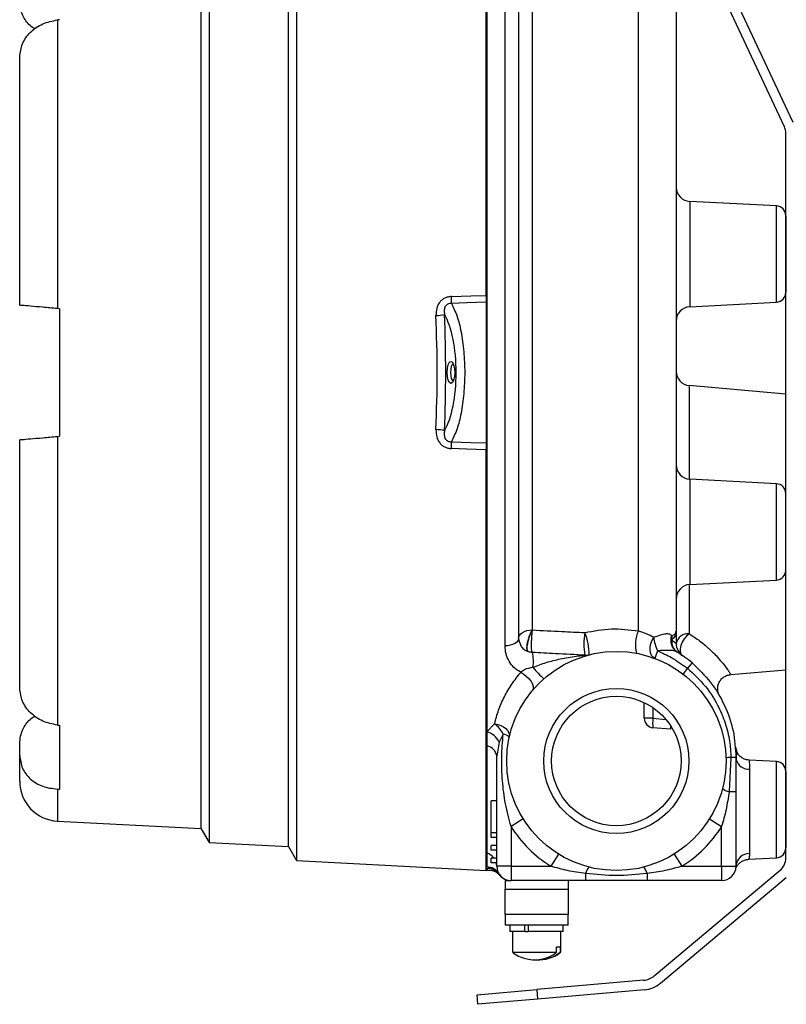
# Model space of a CAD drawing. Header units: millimetres. Extents: x -463 to 677, y -55 to 704.
# Tile 4 of 10: x 373 to 496, y 5 to 161. Entities that reach past the tile are written whole.
import ezdxf

# ---------------------------------------------------------------- set-up
doc = ezdxf.new("R2010")
doc.units = ezdxf.units.MM

msp = doc.modelspace()

# ---------------------------------------------------------------- linework, layer by layer
at = {"color": 7, "linetype": 'Continuous', "lineweight": 25}
for p, q in [((447.7754, 117.5105), (447.7754, 184.5986)), ((447.8529, 184.5187), (447.8529, 47.9791)), ((417.5775, 183.016), (417.5775, 27.4312)), ((452.9329, 182.0832), (452.9329, 62.8944)), ((416.2921, 29.6576), (416.2921, 180.7896)), ((403.6432, 180.1257), (403.6432, 30.3215)), ((496.6236, 145.0411), (480.8256, 178.9202)), ((402.3729, 32.5217), (402.3729, 177.9255)), ((495.2424, 144.3971), (479.4443, 178.2761)), ((478.0154, 169.8668), (478.0154, 63.9798)), ((379.4981, 161.4144), (379.4981, 115.4127)), ((373.4804, 115.9392), (373.4804, 155.5231)), ((495.4804, 27.8402), (495.4804, 143.3236)), ((493.9734, 131.7713), (480.1817, 132.4941)), ((495.4779, 130.1859), (495.4779, 118.0113)), ((495.4804, 127.9541), (495.4779, 127.9541)), ((495.4779, 120.2376), (495.4804, 120.2376)), ((447.7754, 116.4201), (447.7754, 94.0029)), ((480.1817, 115.7031), (493.9734, 116.4259)), ((379.8304, 115.3836), (379.4981, 115.4127)), ((379.8304, 115.3836), (379.8304, 95.0636)), ((495.4804, 101.7906), (480.1021, 103.136)), ((373.4804, 54.9241), (373.4804, 94.5081)), ((379.4981, 95.0345), (379.8304, 95.0636)), ((379.4981, 95.0345), (379.4981, 49.0328)), ((447.7754, 25.8486), (447.7754, 92.9127)), ((493.976, 87.4962), (480.1817, 88.2191)), ((480.1817, 71.4281), (493.976, 72.1511)), ((478.0154, 63.9798), (478.0154, 62.0141)), ((454.5099, 60.7213), (454.4656, 60.7363)), ((480.5379, 58.9556), (479.7998, 58.0847)), ((486.7191, 57.0901), (495.4804, 57.8566)), ((472.9354, 50.1233), (472.9354, 52.6164)), ((379.8304, 48.9994), (379.8304, 38.8394)), ((447.8529, 47.9791), (449.0953, 49.2215)), ((474.3265, 50.1233), (472.9354, 50.1233)), ((477.0929, 48.9981), (477.0929, 48.3631)), ((447.8529, 47.9791), (447.8529, 45.711)), ((450.4707, 47.6079), (449.8494, 46.3311)), ((477.0929, 48.3631), (474.3265, 48.6051)), ((373.4804, 44.2086), (373.4804, 46.1149)), ((447.8529, 45.711), (447.8529, 28.6491)), ((449.8494, 46.3311), (449.4404, 44.0773)), ((487.4677, 45.5365), (487.6747, 44.7014)), ((373.4804, 40.0689), (373.4804, 44.2086)), ((449.4404, 26.5471), (449.4404, 44.0773)), ((487.5069, 44.8837), (487.5151, 44.6296)), ((486.7426, 43.859), (486.4392, 38.4216)), ((493.9734, 43.2213), (489.6257, 43.4492)), ((489.7067, 41.9817), (489.7067, 28.5659)), ((495.4779, 41.636), (495.4779, 29.4613)), ((495.4804, 39.4097), (495.4779, 39.4097)), ((486.4392, 38.4216), (487.5404, 38.4216)), ((487.5404, 38.4216), (487.5404, 26.5471)), ((449.4404, 36.9611), (448.5514, 36.9611)), ((448.5514, 31.8811), (448.5514, 36.9611)), ((379.4981, 33.7276), (402.3729, 32.5288)), ((453.6669, 34.0805), (451.7264, 32.8722)), ((483.3138, 34.0805), (485.2544, 32.8722)), ((402.3729, 32.5217), (403.6432, 30.3215)), ((448.5514, 31.1191), (448.5514, 31.8811)), ((449.4404, 31.8811), (448.5514, 31.8811)), ((451.7264, 32.8722), (451.7264, 26.5471)), ((485.2544, 26.5471), (485.2544, 32.8722)), ((495.4779, 31.6932), (495.4804, 31.6932)), ((403.6432, 30.3215), (416.2921, 29.6586)), ((447.7754, 30.9286), (447.8529, 30.9286)), ((449.4404, 31.1191), (448.5514, 31.1191)), ((448.5514, 29.0871), (448.5514, 29.8491)), ((449.4404, 29.8491), (448.5514, 29.8491)), ((416.2921, 29.6576), (417.5775, 27.4312)), ((449.4404, 29.0871), (448.5514, 29.0871)), ((459.2598, 28.4876), (458.0514, 26.5471)), ((477.7209, 28.4876), (478.9293, 26.5471)), ((417.5775, 27.4312), (447.7754, 25.8486)), ((448.5514, 27.0551), (448.5514, 27.8171)), ((449.4404, 27.8171), (448.5514, 27.8171)), ((449.4404, 27.0551), (448.5514, 27.0551)), ((489.5256, 27.6429), (493.9734, 27.876)), ((447.8474, 25.9282), (448.0116, 25.9368)), ((451.7264, 26.5471), (449.4404, 26.5471)), ((449.7759, 25.3548), (449.8428, 25.2323)), ((451.7264, 26.5471), (458.0514, 26.5471)), ((451.7264, 26.5471), (451.7264, 24.2611)), ((463.6009, 25.3623), (463.6009, 24.2611)), ((473.3799, 25.3623), (473.3799, 24.2611)), ((474.5263, 9.0732), (494.5731, 25.8944)), ((478.9293, 26.5471), (485.2544, 26.5471)), ((485.2544, 26.5471), (487.5404, 26.5471)), ((485.2544, 26.5471), (485.2544, 24.2611)), ((487.5281, 26.2928), (487.7431, 26.5915)), ((487.7018, 26.6035), (487.7437, 26.5923)), ((450.7739, 24.2611), (450.7739, 22.8641)), ((450.7739, 24.2611), (451.7264, 24.2611)), ((463.6009, 24.2611), (451.7264, 24.2611)), ((460.8069, 24.2611), (460.8069, 22.8641)), ((485.2544, 24.2611), (473.3799, 24.2611)), ((475.5059, 7.9057), (495.5527, 24.727)), ((450.7739, 18.8636), (450.7739, 22.8641)), ((450.7739, 22.8641), (460.8069, 22.8641)), ((460.8069, 22.8641), (460.8069, 18.8636)), ((450.7739, 18.8636), (450.7739, 17.1491)), ((460.8069, 18.8636), (450.7739, 18.8636)), ((460.8069, 17.1491), (460.8069, 18.8636)), ((460.8069, 17.1491), (450.7739, 17.1491)), ((451.5486, 17.1491), (451.5486, 16.1331)), ((453.8939, 16.1331), (451.5486, 16.1331)), ((451.955, 16.1331), (451.955, 12.8311)), ((453.8939, 16.1331), (453.8939, 17.1491)), ((454.05, 16.1331), (453.8939, 16.1331)), ((454.05, 16.1331), (454.4453, 16.1331)), ((454.4453, 17.1491), (454.4453, 16.1331)), ((460.0322, 16.1331), (454.4453, 16.1331)), ((459.6258, 12.8311), (459.6258, 16.1331)), ((460.0322, 16.1331), (460.0322, 17.1491)), ((451.955, 12.8311), (458.9707, 12.8311)), ((458.9707, 13.6693), (459.5545, 13.6693)), ((458.9707, 12.8311), (458.9707, 13.6693)), ((459.5545, 13.6693), (459.5545, 12.8311)), ((459.5545, 12.8311), (459.6258, 12.8311)), ((472.8327, 8.3717), (455.8073, 6.8822)), ((446.3185, 6.052), (455.8073, 6.8822)), ((455.8073, 6.8822), (455.9401, 5.364)), ((472.9655, 6.8535), (455.9401, 5.364)), ((446.4514, 4.5338), (446.3185, 6.052)), ((455.9401, 5.364), (446.4514, 4.5338))]:
    msp.add_line(p, q, dxfattribs=at)
at = {"color": 8, "linetype": 'Continuous', "lineweight": 25}
for p, q in [((450.7665, 61.6372), (450.7665, 184.366)), ((455.0992, 177.0937), (455.0992, 64.1976)), ((471.9977, 64.0479), (471.9977, 176.2081)), ((480.1817, 132.4941), (480.1817, 116.8279)), ((493.9734, 116.4259), (493.9734, 131.7713)), ((480.1817, 116.8279), (480.1817, 115.7031)), ((480.1021, 103.136), (480.1021, 88.2246)), ((480.1817, 88.2191), (480.1817, 72.5529)), ((493.976, 72.1511), (493.976, 87.4962)), ((480.1817, 72.5529), (480.1817, 71.4281)), ((480.1021, 71.4226), (480.1021, 63.5991)), ((474.3265, 51.8132), (474.3265, 50.1233)), ((474.3265, 50.1233), (476.3874, 49.943)), ((493.9734, 27.876), (493.9734, 43.2213)), ((379.4981, 38.8437), (379.4981, 33.7276))]:
    msp.add_line(p, q, dxfattribs=at)
at = {"color": 7, "linetype": 'Continuous', "lineweight": 25, "flags": 128}
for points in [[(442.2157, 117.3278), (445.3291, 117.4303), (447.7754, 117.5105)], [(447.7754, 116.4201), (444.662, 116.3124), (442.2157, 116.2273)], [(442.7586, 105.2236), (442.713, 104.5529), (442.5831, 103.9843), (442.3886, 103.6044), (442.1592, 103.471), (441.9298, 103.6044), (441.7353, 103.9843), (441.6054, 104.5529), (441.5598, 105.2236), (441.6054, 105.8943), (441.7353, 106.4629), (441.9298, 106.8428), (442.1592, 106.9762), (442.3886, 106.8428), (442.5831, 106.4629), (442.713, 105.8943), (442.7586, 105.2236)], [(442.5351, 106.5762), (442.3581, 106.4732), (442.208, 106.18), (442.1077, 105.7412), (442.0725, 105.2236), (442.1077, 104.706), (442.208, 104.2672), (442.3581, 103.974), (442.5351, 103.8711), (442.5351, 103.8711)], [(442.2146, 94.1957), (445.3286, 94.0875), (447.7754, 94.0029)], [(447.7754, 92.9127), (444.6614, 93.0149), (442.2146, 93.0955)], [(452.9329, 62.8944), (452.8918, 62.6569), (452.7701, 62.4279), (452.5722, 62.2157), (452.3051, 62.0278), (451.9784, 61.8711), (451.6039, 61.7511), (451.195, 61.6722), (450.7665, 61.6372)], [(452.9329, 62.8944), (452.9739, 63.1406), (453.0956, 63.378), (453.2935, 63.598), (453.5606, 63.7927), (453.8873, 63.9551), (454.2618, 64.0795), (454.6707, 64.1613), (455.0992, 64.1976)], [(474.6338, 59.6573), (474.3302, 59.8421), (474.0907, 60.1401), (473.9293, 60.5341), (473.8552, 61.0012), (473.8728, 61.5144), (473.981, 62.0439), (474.1736, 62.5592), (474.4394, 63.0304)], [(480.1021, 63.5991), (479.6786, 63.2205), (479.2985, 62.7578), (478.9883, 62.2433), (478.7696, 61.7129), (478.6577, 61.2034), (478.6604, 60.7505), (478.7774, 60.3856), (479.0007, 60.1342)], [(453.2803, 57.431), (453.752, 57.1442), (454.2014, 56.7884), (454.6003, 56.386), (454.9234, 55.9624), (455.1505, 55.5443), (455.267, 55.1582), (455.2657, 54.8283), (455.1467, 54.5755)], [(449.0953, 49.2215), (449.5949, 49.1442), (450.0758, 48.9915), (450.5144, 48.7707), (450.8892, 48.4929), (451.1817, 48.1716), (451.3776, 47.8225), (451.4672, 47.4629), (451.4462, 47.1105)]]:
    msp.add_lwpolyline(points, dxfattribs=at)
at = {"color": 8, "linetype": 'Continuous', "lineweight": 25, "flags": 128}
msp.add_lwpolyline([(449.4404, 26.5471), (449.412, 26.8934), (449.379, 27.0551)], dxfattribs=at)
at = {"color": 7, "linetype": 'Continuous', "lineweight": 25}
for radius in [17.4625, 11.5634, 10.3124]:
    msp.add_circle((468.4904, 43.3111), radius, dxfattribs=at)
for centre, radius, start, end in [((492.9404, 143.3236), 2.54, 0, 25), ((480.3014, 134.7769), 2.286, 180, 267), ((493.8904, 130.1859), 1.5875, 0, 87), ((493.8904, 118.0113), 1.5875, 273, 0), ((426.09, 116.7776), 16.1351, 358.045763, 1.954237), ((480.3014, 113.4203), 2.286, 93, 180), ((439.6817, 120.3006), 5.9935, 270.845665, 283.909617), ((480.3014, 105.4133), 2.286, 180, 265), ((439.6807, 90.1378), 5.9788, 76.054896, 89.151818), ((426.0963, 93.6456), 16.1277, 358.045279, 1.954721), ((480.3014, 90.5019), 2.286, 180, 267), ((493.8929, 85.9108), 1.5875, 0, 87), ((493.8929, 73.7364), 1.5875, 273, 0), ((480.3014, 69.1453), 2.286, 93, 180), ((474.3314, 61.917), 11.0101, 170.317306, 189.142317), ((455.2126, 60.3307), 8.9521, 359.350684, 22.585418), ((477.0187, 61.8276), 5.49, 156.14433, 194.245806), ((480.8651, 63.6566), 6.4562, 185.566814, 205.55608), ((479.3096, 62.5175), 2.164, 158.534676, 236.753245), ((479.3753, 62.4821), 2.1686, 159.351236, 236.695538), ((479.5753, 62.9291), 2.2519, 171.888278, 188.111722), ((479.9448, 61.6399), 1.9654, 85.409865, 169.024107), ((479.2747, 62.2924), 1.9549, 170.608679, 236.10653), ((480.3014, 62.0141), 2.286, 180, 235.32188), ((448.6787, 59.1369), 6.6003, 352.16913, 12.867992), ((463.6252, 62.3382), 2.1767, 265.677692, 284.334307), ((485.5085, 56.6893), 11.2724, 158.222134, 164.73442), ((467.7284, 43.8416), 19.812, 49.717814, 58.353795), ((465.051, 65.9885), 12.5209, 218.245443, 229.769899), ((486.0316, 53.037), 8.0197, 140.993424, 149.174202), ((446.4636, 45.5854), 4.4886, 26.781389, 54.103509), ((474.4594, 50.1233), 1.524, 180, 265), ((478.72, 49.3642), 4.4586, 170.197251, 189.802749), ((446.893, 44.7829), 3.3373, 27.640106, 73.284909), ((450.2662, 46.0015), 1.6193, 43.223283, 82.747587), ((447.5994, 43.8765), 1.8519, 6.225533, 82.133283), ((486.8742, 35.044), 8.816, 90.855837, 96.045886), ((486.8634, 31.0851), 12.7744, 86.962272, 90.541971), ((493.8904, 41.636), 1.5875, 0, 87), ((379.8304, 40.0689), 6.35, 180, 267), ((486.6996, 40.1158), 1.7141, 221.162262, 261.260336), ((468.4904, 43.3111), 19.7485, 211.910525, 238.089475), ((468.4904, 43.3111), 19.7485, 301.910525, 328.089475), ((489.6862, 26.4161), 2.1499, 89.454284, 176.505996), ((493.8904, 29.4613), 1.5875, 273, 0), ((492.9404, 27.8402), 2.54, 310, 0), ((447.8483, 24.1722), 2.2615, 31.527838, 89.883689), ((447.9824, 23.9191), 2.2763, 35.21641, 93.261853), ((451.7264, 26.5471), 2.286, 180, 270), ((465.2951, 25.1018), 1.7141, 131.162262, 171.260336), ((471.6857, 25.1018), 1.7141, 8.739664, 48.837738), ((485.2544, 26.5471), 2.286, 270, 360), ((455.5002, 17.1515), 5.5417, 252.238015, 308.774338), ((456.0704, 17.1785), 5.5712, 267.119209, 308.709919), ((472.5671, 11.4081), 3.048, 275, 310), ((472.5671, 11.4081), 4.572, 275, 310)]:
    msp.add_arc(centre, radius, start, end, dxfattribs=at)
at = {"color": 8, "linetype": 'Continuous', "lineweight": 25}
for centre, radius, start, end in [((489.6378, 44.136), 2.1554, 197.424302, 271.832959), ((447.1862, 26.47), 2.2788, 36.238741, 72.989188)]:
    msp.add_arc(centre, radius, start, end, dxfattribs=at)
at = {"color": 7, "linetype": 'Continuous', "lineweight": 25}
for centre, major_axis, ratio, start_param, end_param in [((1324.6216, 141.4729), (1383.3493, 60.7368), 0.06055304, 2.31996046, 2.3202894), ((439.0005, 105.2125), (0, 10.9507), 0.36403647, 3.70260263, 5.72186791), ((412.574, 105.2236), (0, 78.9668), 0.36403647, 4.5945573, 4.82991323), ((1324.6216, 68.9744), (1383.3493, -60.7368), 0.06055304, 3.96289591, 3.96322485), ((1324.6216, 141.4729), (1383.3493, 60.7368), 0.06055304, 3.95757868, 3.95790762)]:
    msp.add_ellipse(centre, major_axis=major_axis, ratio=ratio, start_param=start_param, end_param=end_param, dxfattribs=at)
for points, knots in [([(375.9573, 159.9531), (375.6716, 160.1311), (374.7928, 160.6787), (374.0585, 161.8686), (373.5573, 163.1852), (373.5068, 163.9389), (373.4804, 164.3324)], [0, 0, 0, 0, 0.17852828, 0.54911504, 0.76461627, 1, 1, 1, 1]), ([(373.4804, 155.5231), (373.571, 156.2333), (373.7517, 157.6505), (375.1119, 159.5217), (377.0871, 160.9282), (378.6934, 161.2521), (379.4981, 161.4144)], [0, 0, 0, 0, 0.25050673, 0.49990493, 0.74946445, 1, 1, 1, 1]), ([(442.2157, 117.3278), (442.0311, 117.311), (441.6656, 117.2777), (441.1499, 117.0782), (440.6911, 116.7772), (440.2077, 116.2562), (439.7971, 115.4169), (439.7795, 114.6899), (439.7702, 114.3077)], [0, 0, 0, 0, 0.12700647, 0.25135967, 0.37539201, 0.5012744, 0.73784185, 1, 1, 1, 1]), ([(442.2157, 116.2273), (442.1174, 116.2283), (441.9275, 116.2303), (441.6525, 116.1381), (441.4188, 115.9771), (441.2414, 115.7489), (441.1306, 115.4717), (441.0549, 115.0407), (441.0949, 114.7109), (441.1225, 114.4828)], [0, 0, 0, 0, 0.11838558, 0.22878436, 0.33694235, 0.44958621, 0.5710883, 0.70325773, 1, 1, 1, 1]), ([(442.2157, 116.2273), (442.5304, 115.5979), (443.1268, 114.4049), (443.8077, 111.7038), (444.2376, 108.6218), (444.3893, 105.2123), (444.2375, 101.8014), (443.8072, 98.718), (443.1258, 96.0171), (442.5294, 94.8249), (442.2146, 94.1957)], [0, 0, 0, 0, 0.13199947, 0.25016307, 0.37710857, 0.49990278, 0.62279076, 0.74987464, 0.86800674, 1, 1, 1, 1]), ([(447.7754, 117.5105), (447.7754, 117.3987), (447.7754, 117.1751), (447.7754, 116.8729), (447.7754, 116.6086), (447.7754, 116.4831), (447.7754, 116.4201)], [0, 0, 0, 0, 0.24980829, 0.49920425, 0.74901268, 1, 1, 1, 1]), ([(379.4981, 115.4127), (378.6937, 115.4831), (377.0885, 115.6235), (375.1133, 115.7963), (373.753, 115.9153), (373.5714, 115.9312), (373.4804, 115.9392)], [0, 0, 0, 0, 0.25043842, 0.49978132, 0.74928095, 1, 1, 1, 1]), ([(439.7692, 96.1159), (439.8686, 99.1478), (440.0675, 105.2117), (439.8693, 111.2757), (439.7702, 114.3077)], [0, 0, 0, 0, 0.50000215, 1, 1, 1, 1]), ([(439.7692, 96.1159), (439.7784, 95.7334), (439.7961, 95.0057), (440.2073, 94.1657), (440.6924, 93.6446), (441.1512, 93.344), (441.6663, 93.1451), (442.0303, 93.1122), (442.2146, 93.0955)], [0, 0, 0, 0, 0.26238918, 0.49918237, 0.62509285, 0.74965806, 0.87326047, 1, 1, 1, 1]), ([(441.1215, 95.9403), (441.0942, 95.7124), (441.0546, 95.3825), (441.13, 94.9516), (441.2399, 94.6744), (441.4177, 94.4467), (441.6517, 94.286), (441.9266, 94.1932), (442.1165, 94.1949), (442.2146, 94.1957)], [0, 0, 0, 0, 0.29659792, 0.42914282, 0.5504475, 0.66279636, 0.77119006, 0.88183812, 1, 1, 1, 1]), ([(373.4804, 94.5081), (373.571, 94.516), (373.7517, 94.5318), (375.1119, 94.6508), (377.0871, 94.8236), (378.6934, 94.9641), (379.4981, 95.0345)], [0, 0, 0, 0, 0.25050673, 0.49990493, 0.74946445, 1, 1, 1, 1]), ([(447.7754, 94.0029), (447.7754, 93.9402), (447.7754, 93.8151), (447.7754, 93.5517), (447.7754, 93.2494), (447.7754, 93.0251), (447.7754, 92.9127)], [0, 0, 0, 0, 0.24980839, 0.49920451, 0.7490131, 1, 1, 1, 1]), ([(463.4782, 63.7688), (464.8923, 64.039), (467.7302, 64.5813), (470.572, 64.2261), (471.9977, 64.0479)], [0, 0, 0, 0, 0.49829893, 1, 1, 1, 1]), ([(452.9329, 62.8944), (453.0019, 62.4706), (453.1056, 61.8343), (453.6984, 61.1138), (454.2098, 60.862), (454.4655, 60.7361)], [0, 0, 0, 0, 0.49933986, 0.74968629, 1, 1, 1, 1]), ([(454.4655, 60.7361), (454.4241, 60.7624), (454.326, 60.8246), (454.2624, 61.0744), (454.2467, 61.4747), (454.3085, 61.9884), (454.4543, 62.5994), (454.6483, 63.211), (454.8669, 63.746), (455.0319, 64.0668), (455.0992, 64.1976)], [0, 0, 0, 0, 0.10539529, 0.25003021, 0.3423804, 0.49996383, 0.64520726, 0.7499901, 0.89807056, 1, 1, 1, 1]), ([(454.5098, 60.7211), (454.4625, 60.7541), (454.368, 60.8202), (454.3017, 61.1037), (454.2978, 61.5001), (454.3613, 61.9951), (454.4864, 62.5519), (454.6652, 63.131), (454.8847, 63.7002), (455.0497, 64.0254), (455.1322, 64.1882)], [0, 0, 0, 0, 0.12503097, 0.25003705, 0.37495489, 0.49961404, 0.62437564, 0.7494669, 0.87460702, 1, 1, 1, 1]), ([(455.1132, 60.6069), (455.0944, 60.6353), (455.0569, 60.692), (455.0167, 60.9723), (454.9923, 61.3735), (454.986, 61.8822), (454.9981, 62.4603), (455.0279, 63.0669), (455.0728, 63.6671), (455.1124, 64.0146), (455.1322, 64.1882)], [0, 0, 0, 0, 0.12531415, 0.25040689, 0.37533144, 0.50005947, 0.62503746, 0.75014254, 0.8751919, 1, 1, 1, 1]), ([(455.0992, 64.1976), (455.1053, 64.1956), (455.1161, 64.1922), (455.1273, 64.1894), (455.1322, 64.1882)], [0, 0, 0, 0, 0.55749192, 1, 1, 1, 1]), ([(455.1322, 64.1882), (456.6902, 64.11), (459.4723, 63.9702), (462.2542, 63.8304), (463.4782, 63.7688)], [0, 0, 0, 0, 0.56, 1, 1, 1, 1]), ([(471.9977, 64.0479), (472.429, 63.916), (473.3682, 63.6286), (474.0634, 63.2403), (474.4394, 63.0304)], [0, 0, 0, 0, 0.45917395, 1, 1, 1, 1]), ([(474.4394, 63.0304), (474.8083, 63.1627), (475.5106, 63.4145), (476.3449, 63.6253), (476.9506, 63.6199), (477.1791, 63.4142), (477.2957, 63.3093)], [0, 0, 0, 0, 0.27151645, 0.51697208, 0.75367841, 1, 1, 1, 1]), ([(477.2957, 63.3093), (477.3052, 63.2976), (477.3222, 63.2767), (477.3387, 63.256), (477.346, 63.2469)], [0, 0, 0, 0, 0.559999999, 1, 1, 1, 1]), ([(477.346, 63.2469), (477.5278, 63.3545), (477.9225, 63.5881), (477.9828, 63.8426), (478.0154, 63.9798)], [0, 0, 0, 0, 0.46066096, 1, 1, 1, 1]), ([(478.0154, 63.9798), (477.9798, 63.7129), (477.9165, 63.2382), (477.5196, 62.8022), (477.346, 62.6114)], [0, 0, 0, 0, 0.56244368, 1, 1, 1, 1]), ([(453.2803, 57.431), (452.8936, 57.6783), (452.1198, 58.1732), (451.361, 59.2219), (450.8556, 60.3803), (450.7962, 61.2174), (450.7665, 61.6372)], [0, 0, 0, 0, 0.24975039, 0.49969897, 0.74910077, 1, 1, 1, 1]), ([(477.346, 62.6114), (477.5463, 62.4373), (477.926, 62.1075), (477.9867, 62.0441), (478.0154, 62.0141)], [0, 0, 0, 0, 0.52766547, 1, 1, 1, 1]), ([(455.1132, 60.6069), (455.0107, 60.6157), (454.8055, 60.6333), (454.6084, 60.6918), (454.5098, 60.7211)], [0, 0, 0, 0, 0.49995439, 1, 1, 1, 1]), ([(463.4612, 60.1677), (461.903, 60.2497), (459.1205, 60.3961), (456.3377, 60.5425), (455.1132, 60.6069)], [0, 0, 0, 0, 0.55999999, 1, 1, 1, 1]), ([(455.2175, 58.2376), (455.9221, 58.5081), (457.3604, 59.0603), (459.2407, 59.5257), (460.8352, 59.8343), (462.0424, 60.0176), (463.0074, 60.1289), (463.368, 60.1597), (463.4612, 60.1677)], [0, 0, 0, 0, 0.24923172, 0.50873446, 0.66102498, 0.81165144, 0.95132072, 1, 1, 1, 1]), ([(478.1232, 60.7076), (477.9282, 60.7897), (477.569, 60.9409), (476.5613, 60.9484), (475.6589, 60.9028), (475.0406, 60.8715)], [0, 0, 0, 0, 0.27212027, 0.5012848, 1, 1, 1, 1]), ([(475.0406, 60.8715), (475.8038, 60.5353), (477.4959, 59.7899), (478.9833, 58.689), (479.7998, 58.0847)], [0, 0, 0, 0, 0.45105631, 1, 1, 1, 1]), ([(453.2803, 57.431), (453.3599, 57.5163), (453.5263, 57.6946), (454.1565, 58.102), (454.7555, 58.1786), (455.2175, 58.2376)], [0, 0, 0, 0, 0.17321758, 0.36224717, 1, 1, 1, 1]), ([(479.7998, 58.0847), (480.8044, 57.1626), (482.8144, 55.3176), (484.2581, 52.9524), (484.8999, 51.6321), (485.0596, 51.2983), (485.6035, 50.0682), (486.1407, 48.4076), (486.6161, 46.1003), (486.6931, 44.7354), (486.7426, 43.859)], [0, 0, 0, 0, 0.24975273, 0.49968297, 0.50202844, 0.51959423, 0.56769058, 0.7492015, 0.8389496, 1, 1, 1, 1]), ([(449.0953, 49.2215), (449.2881, 49.9527), (449.6643, 51.3795), (450.5952, 53.5111), (451.7572, 55.5441), (452.7771, 56.8077), (453.2803, 57.431)], [0, 0, 0, 0, 0.266257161, 0.519561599, 0.762985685, 1, 1, 1, 1]), ([(484.9265, 53.6773), (484.8594, 53.8119), (484.7166, 54.0987), (484.6147, 54.6016), (484.6265, 55.1657), (484.7952, 55.7498), (485.1262, 56.2881), (485.5928, 56.7125), (486.1358, 56.9968), (486.5244, 57.0593), (486.7116, 57.0894)], [0, 0, 0, 0, 0.09848079, 0.20980503, 0.33313903, 0.46602174, 0.60430776, 0.74273887, 0.87603569, 1, 1, 1, 1]), ([(379.4981, 49.0328), (378.6937, 49.195), (377.0885, 49.5187), (375.1133, 50.9239), (373.753, 52.7954), (373.5714, 54.2134), (373.4804, 54.9241)], [0, 0, 0, 0, 0.25043842, 0.49978132, 0.74928095, 1, 1, 1, 1]), ([(373.4804, 46.1149), (373.5068, 46.5082), (373.5572, 47.2617), (374.0582, 48.578), (374.7925, 49.7681), (375.6714, 50.3159), (375.9573, 50.4941)], [0, 0, 0, 0, 0.2352984, 0.45074557, 0.82131777, 1, 1, 1, 1]), ([(451.7264, 32.8722), (451.4025, 34.0728), (450.755, 36.4735), (450.3077, 40.1664), (450.1716, 43.8984), (450.3709, 46.3712), (450.4707, 47.6079)], [0, 0, 0, 0, 0.250177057, 0.500252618, 0.750071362, 1, 1, 1, 1]), ([(373.4804, 44.2086), (373.571, 43.5063), (373.7517, 42.1049), (375.1119, 40.3527), (377.0871, 39.119), (378.6934, 38.9356), (379.4981, 38.8437)], [0, 0, 0, 0, 0.25050673, 0.49990493, 0.74946445, 1, 1, 1, 1]), ([(487.655, 44.7197), (487.6412, 44.7036), (487.6091, 44.6658), (487.5883, 43.9322), (487.5764, 43.5123)], [0, 0, 0, 0, 0.42754823, 1, 1, 1, 1]), ([(489.6257, 43.4492), (489.431, 43.4739), (489.0293, 43.5251), (488.4699, 43.8039), (487.9815, 44.2193), (487.7729, 44.5905), (487.6693, 44.7749)], [0, 0, 0, 0, 0.23638, 0.48768151, 0.74548741, 1, 1, 1, 1]), ([(487.5404, 43.8416), (487.5404, 42.8298), (487.5404, 41.0229), (487.5404, 39.2165), (487.5404, 38.4216)], [0, 0, 0, 0, 0.55996879, 1, 1, 1, 1]), ([(486.4392, 38.4216), (486.2996, 37.4586), (486.0281, 35.5853), (485.5074, 33.7594), (485.2544, 32.8722)], [0, 0, 0, 0, 0.51404774, 1, 1, 1, 1]), ([(487.7434, 26.5919), (487.853, 26.7398), (488.0732, 27.0369), (488.5246, 27.3621), (489.0241, 27.5818), (489.3776, 27.6237), (489.5503, 27.6441)], [0, 0, 0, 0, 0.25346834, 0.50941442, 0.76045219, 1, 1, 1, 1]), ([(448.0058, 25.9371), (448.1825, 25.9352), (448.5413, 25.9313), (449.0602, 25.7641), (449.5344, 25.493), (449.781, 25.2304), (449.9027, 25.1007)], [0, 0, 0, 0, 0.24579615, 0.49895119, 0.75267606, 1, 1, 1, 1]), ([(463.6009, 25.3623), (462.6379, 25.5019), (460.7645, 25.7734), (458.9387, 26.2941), (458.0514, 26.5471)], [0, 0, 0, 0, 0.51404774, 1, 1, 1, 1]), ([(473.3799, 25.3623), (471.7543, 25.2088), (468.4947, 24.9011), (465.2349, 25.2083), (463.6009, 25.3623)], [0, 0, 0, 0, 0.49870523, 1, 1, 1, 1]), ([(478.9293, 26.5471), (478.042, 26.2941), (476.2162, 25.7734), (474.3428, 25.5019), (473.3799, 25.3623)], [0, 0, 0, 0, 0.48595226, 1, 1, 1, 1]), ([(449.8886, 25.1055), (450.0071, 24.9778), (450.2438, 24.7226), (450.6929, 24.4584), (451.172, 24.291), (451.5019, 24.2709), (451.6628, 24.2611)], [0, 0, 0, 0, 0.25649691, 0.51280105, 0.76246772, 1, 1, 1, 1]), ([(473.3799, 24.2611), (471.5543, 24.2611), (468.2943, 24.2611), (465.0349, 24.2611), (463.6009, 24.2611)], [0, 0, 0, 0, 0.56001132, 1, 1, 1, 1]), ([(452.0099, 12.8052), (452.0478, 12.7729), (452.3941, 12.4782), (453.006, 12.1512), (453.6073, 11.968), (453.8217, 11.9027)], [0, 0, 0, 0, 0.07341791, 0.66973459, 1, 1, 1, 1]), ([(457.7606, 11.9114), (457.9712, 11.9724), (458.5913, 12.1518), (459.205, 12.4804), (459.5496, 12.7824), (459.5733, 12.8032)], [0, 0, 0, 0, 0.32376056, 0.95350312, 1, 1, 1, 1])]:
    msp.add_open_spline(points, degree=3, knots=knots, dxfattribs=at)
at = {"color": 8, "linetype": 'Continuous', "lineweight": 25}
for points, knots in [([(480.1021, 63.5991), (480.6696, 63.2214), (481.8149, 62.459), (483.233, 61.2465), (484.3899, 60.1032), (485.2866, 59.0838), (485.9471, 58.2332), (486.4049, 57.5742), (486.6476, 57.2), (486.7478, 57.0471), (486.7192, 57.0905), (486.7191, 57.0907)], [0, 0, 0, 0, 0.12221215, 0.2466646, 0.37540361, 0.49493943, 0.61771835, 0.74669914, 0.87463734, 0.99947274, 1, 1, 1, 1]), ([(489.6258, 43.4481), (489.6258, 43.4484), (489.6122, 43.5735), (489.6781, 43.1679), (489.6971, 42.3777), (489.7067, 41.9817)], [0, 0, 0, 0, 0.00146823, 0.49969635, 1, 1, 1, 1]), ([(489.7067, 28.5659), (489.6807, 28.2987), (489.6289, 27.7668), (489.5764, 27.685), (489.5503, 27.6443)], [0, 0, 0, 0, 0.50223935, 1, 1, 1, 1]), ([(448.0061, 25.9365), (448.0061, 25.9365), (448.0572, 25.8514), (447.955, 26.0216), (447.8529, 26.1917)], [0, 0, 0, 0, 0.00000357, 1, 1, 1, 1])]:
    msp.add_open_spline(points, degree=3, knots=knots, dxfattribs=at)
at = {"color": 7, "linetype": 'Continuous', "lineweight": 25}
for points in [[(480.5379, 58.9556), (481.5734, 57.9606), (483.6446, 55.9706), (485.8279, 52.2274), (487.2719, 48.1416), (487.4509, 45.2749), (487.5404, 43.8416)], [(447.8529, 28.6491), (447.8529, 28.1706), (447.8529, 27.2135), (447.8529, 26.6936), (447.8529, 26.4337)]]:
    msp.add_open_spline(points, degree=3, dxfattribs=at)

doc.saveas('drawing.dxf')
